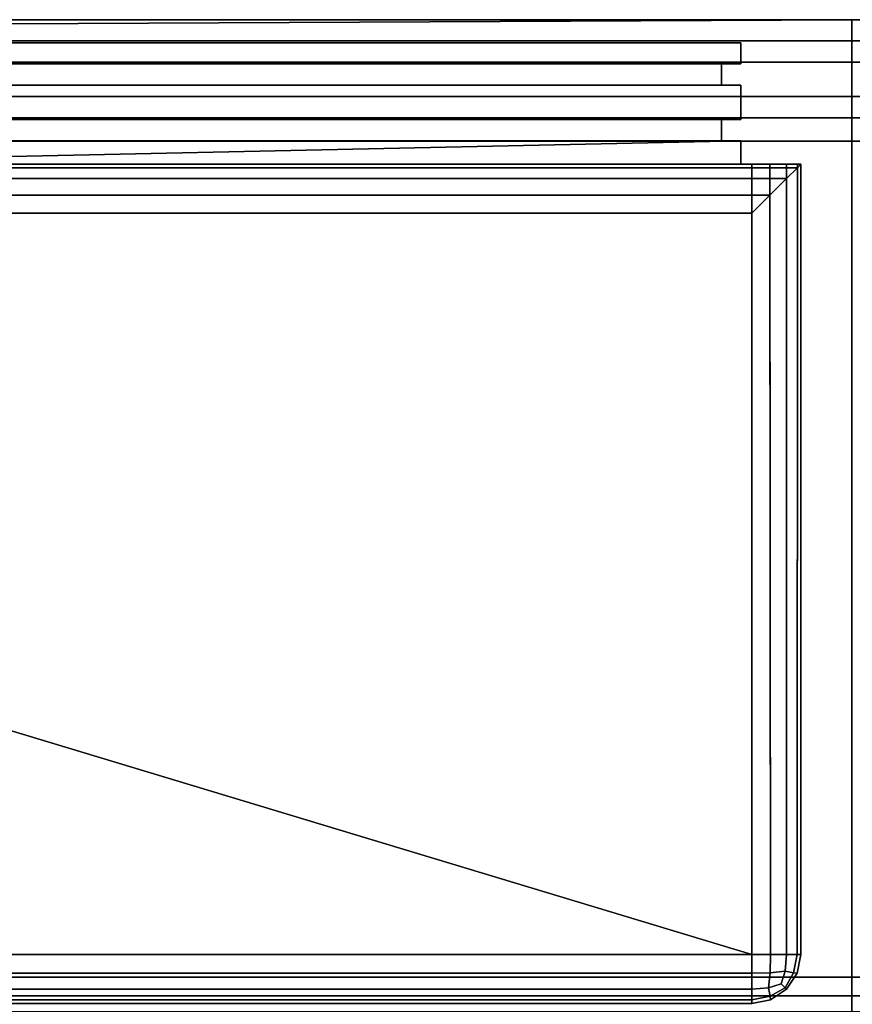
# Model space of a CAD drawing. Extents: x -17.9 to 17.9, y -15.4 to 14.9.
# Tile 6 of 10: x -3.2 to 0, y -13.2 to -9.4. Entities that reach past the tile are written whole.
import ezdxf

# ---------------------------------------------------------------- set-up
doc = ezdxf.new("R2010")
doc.units = 0
for name, color, linetype in [('BSH_B36CD50SNB_SYMBOL_-_DOORS', 252, 'CONTINUOUS'), ('BSH_B36CD50SNB_SYMBOL_-_DRAWER', 252, 'CONTINUOUS'), ('BSH_B36CD50SNB_SYMBOL_-_ICE_CU', 7, 'CONTINUOUS')]:
    doc.layers.add(name, color=color, linetype=linetype)

msp = doc.modelspace()

# ---------------------------------------------------------------- linework, layer by layer
at = {"layer": 'BSH_B36CD50SNB_SYMBOL_-_DOORS'}
for points in [[(-17.3717, -9.4535, 27.7039), (-17.3717, -9.5361, 27.7039), (-0.434, -9.5361, 27.7039), (-0.434, -9.4535, 27.7039)], [(-17.3717, -9.4535, 67.361), (-0.434, -9.4535, 67.361), (-0.434, -9.5361, 67.361), (-17.3717, -9.5361, 67.361)], [(-0.434, -9.4535, 67.361), (-0.434, -9.4535, 27.7039), (-0.434, -9.5361, 27.7039), (-0.434, -9.5361, 67.361)], [(-0.434, -9.5361, 67.361), (-0.5093, -9.5361, 67.2856), (-17.2963, -9.5361, 67.2856), (-17.3717, -9.5361, 67.361)], [(-17.3717, -9.5361, 27.7039), (-17.2963, -9.5361, 27.7793), (-0.5093, -9.5361, 27.7793), (-0.434, -9.5361, 27.7039)], [(-0.5093, -9.5361, 67.2856), (-0.5093, -9.6191, 67.2856), (-17.2963, -9.6191, 67.2856), (-17.2963, -9.5361, 67.2856)], [(-17.2963, -9.5361, 27.7793), (-17.2963, -9.6191, 27.7793), (-0.5093, -9.6191, 27.7793), (-0.5093, -9.5361, 27.7793)], [(-0.5093, -9.5361, 27.7793), (-0.5093, -9.6191, 27.7793), (-0.5093, -9.6191, 67.2856), (-0.5093, -9.5361, 67.2856)], [(-0.434, -9.5361, 27.7039), (-0.5093, -9.5361, 27.7793), (-0.5093, -9.5361, 67.2856), (-0.434, -9.5361, 67.361)], [(-0.434, -9.6191, 67.361), (-0.434, -9.7532, 67.361), (-17.3717, -9.7532, 67.361), (-17.3717, -9.6191, 67.361)], [(-17.3717, -9.6191, 27.7039), (-17.3717, -9.7532, 27.7039), (-0.434, -9.7532, 27.7039), (-0.434, -9.6191, 27.7039)], [(-17.3717, -9.6191, 67.361), (-17.2963, -9.6191, 67.2856), (-0.5093, -9.6191, 67.2856), (-0.434, -9.6191, 67.361)], [(-0.434, -9.6191, 27.7039), (-0.5093, -9.6191, 27.7793), (-17.2963, -9.6191, 27.7793), (-17.3717, -9.6191, 27.7039)], [(-0.434, -9.6191, 67.361), (-0.5093, -9.6191, 67.2856), (-0.5093, -9.6191, 27.7793), (-0.434, -9.6191, 27.7039)], [(-0.434, -9.6191, 27.7039), (-0.434, -9.7532, 27.7039), (-0.434, -9.7532, 67.361), (-0.434, -9.6191, 67.361)], [(-0.434, -9.7532, 67.361), (-0.5093, -9.7532, 67.2856), (-17.2963, -9.7532, 67.2856), (-17.3717, -9.7532, 67.361)], [(-17.3717, -9.7532, 27.7039), (-17.2963, -9.7532, 27.7793), (-0.5093, -9.7532, 27.7793), (-0.434, -9.7532, 27.7039)], [(-0.5093, -9.7532, 67.2856), (-0.5093, -9.8361, 67.2856), (-17.2963, -9.8361, 67.2856), (-17.2963, -9.7532, 67.2856)], [(-17.2963, -9.7532, 27.7793), (-17.2963, -9.8361, 27.7793), (-0.5093, -9.8361, 27.7793), (-0.5093, -9.7532, 27.7793)], [(-0.5093, -9.7532, 27.7793), (-0.5093, -9.8361, 27.7793), (-0.5093, -9.8361, 67.2856), (-0.5093, -9.7532, 67.2856)], [(-0.434, -9.7532, 27.7039), (-0.5093, -9.7532, 27.7793), (-0.5093, -9.7532, 67.2856), (-0.434, -9.7532, 67.361)], [(-17.3717, -9.8361, 67.361), (-0.434, -9.8361, 67.361), (-4.6753, -9.9277, 67.361), (-17.3717, -9.9277, 67.361)], [(-17.3717, -9.8361, 27.7039), (-17.3717, -9.9277, 27.7039), (-0.434, -9.9277, 27.7039), (-0.434, -9.8361, 27.7039)], [(-17.3717, -9.8361, 67.361), (-17.2963, -9.8361, 67.2856), (-0.5093, -9.8361, 67.2856), (-0.434, -9.8361, 67.361)], [(-0.434, -9.8361, 27.7039), (-0.5093, -9.8361, 27.7793), (-17.2963, -9.8361, 27.7793), (-17.3717, -9.8361, 27.7039)], [(-0.434, -9.8361, 67.361), (-0.434, -9.9277, 67.361), (-4.6753, -9.9277, 67.361)], [(-0.434, -9.8361, 67.361), (-0.5093, -9.8361, 67.2856), (-0.5093, -9.8361, 27.7793), (-0.434, -9.8361, 27.7039)], [(-0.434, -9.8361, 27.7039), (-0.434, -9.9277, 27.7039), (-0.434, -9.9277, 67.361), (-0.434, -9.8361, 67.361)], [(-0.3906, -9.9277, 27.3816), (-0.434, -9.9277, 27.7039), (-17.3717, -9.9277, 27.7039), (-17.7291, -9.9277, 27.3816)], [(-0.3906, -9.9277, 27.3816), (-17.7291, -9.9277, 27.3816), (-17.7291, -13.0124, 27.3816), (-0.3906, -13.0124, 27.3816)], [(-0.1994, -9.9277, 69.7874), (-4.6891, -9.9277, 69.7874), (-4.6891, -9.9277, 68.692), (-0.1994, -9.9277, 68.692)], [(-0.1994, -9.9277, 69.7874), (-0.2128, -9.9412, 69.8578), (-4.6837, -9.9412, 69.8578), (-4.6891, -9.9277, 69.7874)], [(-4.6891, -9.9277, 68.692), (-4.6753, -9.9277, 67.361), (-0.434, -9.9277, 67.361), (-0.1994, -9.9277, 68.692)], [(-0.2128, -9.9412, 69.8578), (-0.2554, -9.9838, 69.9227), (-4.6665, -9.9838, 69.9227), (-4.6837, -9.9412, 69.8578)], [(-0.434, -9.9277, 27.7039), (-0.3643, -9.9277, 27.4785), (-0.1994, -9.9277, 27.5728)], [(-0.3906, -9.9277, 27.3816), (-0.3643, -9.9277, 27.4785), (-0.434, -9.9277, 27.7039)], [(-0.1994, -9.9277, 27.5728), (-0.1994, -9.9277, 68.692), (-0.434, -9.9277, 67.361), (-0.434, -9.9277, 27.7039)], [(-0.3202, -9.9277, 27.395), (-0.3906, -9.9277, 27.3816), (-0.3906, -13.0124, 27.3816), (-0.3174, -13.0124, 27.3961)], [(-0.3643, -9.9277, 27.4785), (-0.3906, -9.9277, 27.3816), (-0.3202, -9.9277, 27.395), (-0.2554, -9.9277, 27.4376)], [(-0.3643, -9.9277, 27.4785), (-0.2554, -9.9277, 27.4376), (-0.2128, -9.9277, 27.5024), (-0.1994, -9.9277, 27.5728)], [(-0.2554, -9.9277, 27.4376), (-0.3202, -9.9277, 27.395), (-0.3174, -13.0124, 27.3961), (-0.2554, -13.0124, 27.4376)], [(-0.2128, -9.9277, 27.5024), (-0.2554, -9.9277, 27.4376), (-0.2554, -13.0124, 27.4376), (-0.2139, -13.0124, 27.4997)], [(-0.2139, -13.0124, 69.8606), (-0.2554, -13.0124, 69.9227), (-0.2554, -9.9838, 69.9227), (-0.2128, -9.9412, 69.8578)], [(-0.1994, -13.0124, 69.7874), (-0.2139, -13.0124, 69.8606), (-0.2128, -9.9412, 69.8578), (-0.1994, -9.9277, 69.7874)], [(-0.1994, -9.9277, 27.5728), (-0.2128, -9.9277, 27.5024), (-0.2139, -13.0124, 27.4997), (-0.1994, -13.0124, 27.5728)], [(-0.1994, -9.9277, 68.692), (-0.1994, -13.0124, 69.7874), (-0.1994, -9.9277, 69.7874)], [(-0.1994, -9.9277, 68.692), (-0.1994, -9.9277, 27.5728), (-0.1994, -13.0124, 27.5728), (-0.1994, -13.0124, 69.7874)], [(-0.2554, -9.9838, 69.9227), (-0.3202, -10.0486, 69.9652), (-4.6403, -10.0486, 69.9652), (-4.6665, -9.9838, 69.9227)], [(-0.2554, -13.0124, 69.9227), (-0.3174, -13.0124, 69.9641), (-0.3202, -10.0486, 69.9652), (-0.2554, -9.9838, 69.9227)], [(-0.3202, -10.0486, 69.9652), (-0.3906, -10.119, 69.9787), (-4.6118, -10.119, 69.9787), (-4.6403, -10.0486, 69.9652)], [(-0.3174, -13.0124, 69.9641), (-0.3906, -13.0124, 69.9787), (-0.3906, -10.119, 69.9787), (-0.3202, -10.0486, 69.9652)], [(-4.6129, -11.7374, 69.9787), (-4.6118, -10.119, 69.9787), (-0.3906, -10.119, 69.9787), (-0.3906, -13.0124, 69.9787)], [(-4.6129, -11.7374, 69.9787), (-0.3906, -13.0124, 69.9787), (-17.7291, -13.0124, 69.9787), (-17.7291, -11.7732, 69.9787)], [(-0.3906, -13.0124, 69.9787), (-0.3906, -13.0856, 69.9641), (-17.7291, -13.0856, 69.9641), (-17.7291, -13.0124, 69.9787)], [(-17.7291, -13.0124, 27.3816), (-17.7291, -13.0856, 27.3961), (-0.3906, -13.0856, 27.3961), (-0.3906, -13.0124, 27.3816)], [(-0.3906, -13.0856, 69.9641), (-0.3906, -13.0124, 69.9787), (-0.3174, -13.0124, 69.9641), (-0.319, -13.0841, 69.95)], [(-0.3174, -13.0124, 27.3961), (-0.3906, -13.0124, 27.3816), (-0.3906, -13.0856, 27.3961), (-0.319, -13.0841, 27.4103)], [(-0.2607, -13.0774, 27.4429), (-0.2554, -13.0124, 27.4376), (-0.3174, -13.0124, 27.3961), (-0.319, -13.0841, 27.4103)], [(-0.319, -13.0841, 69.95), (-0.3174, -13.0124, 69.9641), (-0.2554, -13.0124, 69.9227), (-0.2607, -13.0774, 69.9174)], [(-0.2607, -13.0774, 69.9174), (-0.2554, -13.0124, 69.9227), (-0.2139, -13.0124, 69.8606), (-0.2281, -13.0841, 69.859)], [(-0.2281, -13.0841, 27.5012), (-0.2139, -13.0124, 27.4997), (-0.2554, -13.0124, 27.4376), (-0.2607, -13.0774, 27.4429)], [(-0.2139, -13.0856, 27.5728), (-0.1994, -13.0124, 27.5728), (-0.2139, -13.0124, 27.4997), (-0.2281, -13.0841, 27.5012)], [(-0.2139, -13.0124, 69.8606), (-0.1994, -13.0124, 69.7874), (-0.2139, -13.0856, 69.7874), (-0.2281, -13.0841, 69.859)], [(-0.2139, -13.0856, 69.7874), (-0.1994, -13.0124, 69.7874), (-0.1994, -13.0124, 27.5728), (-0.2139, -13.0856, 27.5728)], [(-0.3906, -13.0856, 69.9641), (-0.3906, -13.1477, 69.9227), (-17.7291, -13.1477, 69.9227), (-17.7291, -13.0856, 69.9641)], [(-17.7291, -13.0856, 27.3961), (-17.7291, -13.1477, 27.4376), (-0.3906, -13.1477, 27.4376), (-0.3906, -13.0856, 27.3961)], [(-0.319, -13.0841, 27.4103), (-0.3906, -13.0856, 27.3961), (-0.3906, -13.1477, 27.4376), (-0.3257, -13.1424, 27.4429)], [(-0.3257, -13.1424, 69.9174), (-0.3906, -13.1477, 69.9227), (-0.3906, -13.0856, 69.9641), (-0.319, -13.0841, 69.95)], [(-0.2761, -13.127, 69.9019), (-0.3257, -13.1424, 69.9174), (-0.319, -13.0841, 69.95), (-0.2607, -13.0774, 69.9174)], [(-0.2761, -13.127, 27.4583), (-0.2607, -13.0774, 27.4429), (-0.319, -13.0841, 27.4103), (-0.3257, -13.1424, 27.4429)], [(-0.2761, -13.127, 27.4583), (-0.2607, -13.1424, 27.5079), (-0.2281, -13.0841, 27.5012), (-0.2607, -13.0774, 27.4429)], [(-0.2761, -13.127, 69.9019), (-0.2607, -13.0774, 69.9174), (-0.2281, -13.0841, 69.859), (-0.2607, -13.1424, 69.8524)], [(-0.2281, -13.0841, 69.859), (-0.2139, -13.0856, 69.7874), (-0.2554, -13.1477, 69.7874), (-0.2607, -13.1424, 69.8524)], [(-0.2607, -13.1424, 27.5079), (-0.2554, -13.1477, 27.5728), (-0.2139, -13.0856, 27.5728), (-0.2281, -13.0841, 27.5012)], [(-0.2554, -13.1477, 69.7874), (-0.2139, -13.0856, 69.7874), (-0.2139, -13.0856, 27.5728), (-0.2554, -13.1477, 27.5728)], [(-0.3257, -13.1424, 27.4429), (-0.3906, -13.1477, 27.4376), (-0.3906, -13.1891, 27.4997), (-0.319, -13.175, 27.5012)], [(-0.319, -13.175, 69.859), (-0.3906, -13.1891, 69.8606), (-0.3906, -13.1477, 69.9227), (-0.3257, -13.1424, 69.9174)], [(-0.2761, -13.127, 69.9019), (-0.2607, -13.1424, 69.8524), (-0.319, -13.175, 69.859), (-0.3257, -13.1424, 69.9174)], [(-0.2761, -13.127, 27.4583), (-0.3257, -13.1424, 27.4429), (-0.319, -13.175, 27.5012), (-0.2607, -13.1424, 27.5079)], [(-0.319, -13.175, 27.5012), (-0.3174, -13.1891, 27.5728), (-0.2554, -13.1477, 27.5728), (-0.2607, -13.1424, 27.5079)], [(-0.2607, -13.1424, 69.8524), (-0.2554, -13.1477, 69.7874), (-0.3174, -13.1891, 69.7874), (-0.319, -13.175, 69.859)], [(-0.3906, -13.1477, 69.9227), (-0.3906, -13.1891, 69.8606), (-17.7291, -13.1891, 69.8606), (-17.7291, -13.1477, 69.9227)], [(-17.7291, -13.1477, 27.4376), (-17.7291, -13.1891, 27.4997), (-0.3906, -13.1891, 27.4997), (-0.3906, -13.1477, 27.4376)], [(-0.3174, -13.1891, 69.7874), (-0.3906, -13.2037, 69.7874), (-0.3906, -13.1891, 69.8606), (-0.319, -13.175, 69.859)], [(-0.3906, -13.1891, 27.4997), (-0.3906, -13.2037, 27.5728), (-0.3174, -13.1891, 27.5728), (-0.319, -13.175, 27.5012)], [(-0.3174, -13.1891, 69.7874), (-0.2554, -13.1477, 69.7874), (-0.2554, -13.1477, 27.5728), (-0.3174, -13.1891, 27.5728)], [(-0.3906, -13.1891, 69.8606), (-0.3906, -13.2037, 69.7874), (-17.7291, -13.2037, 69.7874), (-17.7291, -13.1891, 69.8606)], [(-17.7291, -13.1891, 27.4997), (-17.7291, -13.2037, 27.5728), (-0.3906, -13.2037, 27.5728), (-0.3906, -13.1891, 27.4997)], [(-0.3906, -13.2037, 69.7874), (-6.8066, -13.2037, 54.6045), (-14.49, -13.2037, 54.6045), (-17.7291, -13.2037, 69.7874)], [(-17.7291, -13.2037, 27.5728), (-14.49, -13.2037, 43.6185), (-6.8066, -13.2037, 43.6185), (-0.3906, -13.2037, 27.5728)], [(-6.8066, -13.2037, 53.503), (-6.8066, -13.2037, 54.6045), (-0.3906, -13.2037, 69.7874)], [(-0.3906, -13.2037, 27.5728), (-6.8066, -13.2037, 43.6185), (-6.8066, -13.2037, 53.503), (-0.3906, -13.2037, 69.7874)], [(-0.3906, -13.2037, 69.7874), (-0.3174, -13.1891, 69.7874), (-0.3174, -13.1891, 27.5728), (-0.3906, -13.2037, 27.5728)]]:
    msp.add_3dface(points, dxfattribs=at)
at = {"layer": 'BSH_B36CD50SNB_SYMBOL_-_DRAWER'}
for points in [[(-17.3717, -9.3634, 2.3329), (-17.3717, -9.446, 2.3329), (-0.0008, -9.446, 2.3329), (-0.0008, -9.3634, 2.3329)], [(-17.2963, -9.446, 2.4082), (-17.3717, -9.3634, 2.3329), (-0.0008, -9.3634, 2.3329)], [(-0.0008, -9.446, 26.4183), (-17.2963, -9.446, 26.4183), (-17.2963, -9.446, 2.4082), (-0.0008, -9.3634, 2.3329)], [(-0.0008, -9.446, 2.3329), (17.3717, -9.446, 2.3329), (17.3717, -9.3634, 2.3329), (-0.0008, -9.3634, 2.3329)], [(-0.0008, -9.3634, 2.3329), (17.3717, -9.3634, 2.3329), (17.2963, -9.446, 2.4082)], [(-0.0008, -9.446, 26.4183), (-0.0008, -9.3634, 2.3329), (17.2963, -9.446, 2.4082), (17.2963, -9.446, 26.4183)], [(-17.3717, -9.446, 2.3329), (-17.2963, -9.446, 2.4082), (-0.0008, -9.446, 2.4082), (-0.0008, -9.446, 2.3329)], [(-17.2963, -9.446, 2.4082), (-17.2963, -9.529, 2.4082), (-0.0008, -9.529, 2.4082), (-0.0008, -9.446, 2.4082)], [(-0.0008, -9.529, 26.4183), (-17.2963, -9.529, 26.4183), (-17.2963, -9.446, 26.4183), (-0.0008, -9.446, 26.4183)], [(17.2963, -9.446, 26.4183), (17.2963, -9.529, 26.4183), (-0.0008, -9.529, 26.4183), (-0.0008, -9.446, 26.4183)], [(-0.0008, -9.529, 2.4082), (17.2963, -9.529, 2.4082), (17.2963, -9.446, 2.4082), (-0.0008, -9.446, 2.4082)], [(-0.0008, -9.446, 2.4082), (17.2963, -9.446, 2.4082), (17.3717, -9.446, 2.3329), (-0.0008, -9.446, 2.3329)], [(-17.3717, -9.529, 2.3329), (-17.3717, -9.663, 2.3329), (-0.0008, -9.663, 2.3329), (-0.0008, -9.529, 2.3329)], [(-17.3717, -9.529, 26.4936), (-17.2963, -9.529, 26.4183), (-0.0008, -9.529, 26.4183), (-0.0008, -9.529, 26.4936)], [(-0.0008, -9.529, 2.4082), (-17.2963, -9.529, 2.4082), (-17.3717, -9.529, 2.3329), (-0.0008, -9.529, 2.3329)], [(-0.0008, -9.663, 26.4936), (-17.3717, -9.663, 26.4936), (-17.3717, -9.529, 26.4936), (-0.0008, -9.529, 26.4936)], [(17.3717, -9.529, 26.4936), (17.3717, -9.663, 26.4936), (-0.0008, -9.663, 26.4936), (-0.0008, -9.529, 26.4936)], [(17.3717, -9.529, 2.3329), (17.2963, -9.529, 2.4082), (-0.0008, -9.529, 2.4082), (-0.0008, -9.529, 2.3329)], [(-0.0008, -9.529, 26.4183), (17.2963, -9.529, 26.4183), (17.3717, -9.529, 26.4936), (-0.0008, -9.529, 26.4936)], [(-0.0008, -9.663, 2.3329), (17.3717, -9.663, 2.3329), (17.3717, -9.529, 2.3329), (-0.0008, -9.529, 2.3329)], [(-17.3717, -9.663, 2.3329), (-17.2963, -9.663, 2.4082), (-0.0008, -9.663, 2.4082), (-0.0008, -9.663, 2.3329)], [(-0.0008, -9.663, 26.4183), (-17.2963, -9.663, 26.4183), (-17.3717, -9.663, 26.4936), (-0.0008, -9.663, 26.4936)], [(-17.2963, -9.663, 2.4082), (-17.2963, -9.746, 2.4082), (-0.0008, -9.746, 2.4082), (-0.0008, -9.663, 2.4082)], [(-17.2963, -9.746, 26.4183), (-17.2963, -9.663, 26.4183), (-0.0008, -9.663, 26.4183), (-0.0008, -9.746, 26.4183)], [(17.3717, -9.663, 26.4936), (17.2963, -9.663, 26.4183), (-0.0008, -9.663, 26.4183), (-0.0008, -9.663, 26.4936)], [(-0.0008, -9.746, 2.4082), (17.2963, -9.746, 2.4082), (17.2963, -9.663, 2.4082), (-0.0008, -9.663, 2.4082)], [(-0.0008, -9.663, 26.4183), (17.2963, -9.663, 26.4183), (17.2963, -9.746, 26.4183), (-0.0008, -9.746, 26.4183)], [(-0.0008, -9.663, 2.4082), (17.2963, -9.663, 2.4082), (17.3717, -9.663, 2.3329), (-0.0008, -9.663, 2.3329)], [(-17.3717, -9.746, 2.3329), (-17.3717, -9.8376, 2.3329), (-0.0008, -9.8376, 2.3329), (-0.0008, -9.746, 2.3329)], [(-17.3717, -9.746, 26.4936), (-17.2963, -9.746, 26.4183), (-0.0008, -9.746, 26.4183), (-0.0008, -9.746, 26.4936)], [(-0.0008, -9.8376, 26.4936), (-17.3717, -9.8376, 26.4936), (-17.3717, -9.746, 26.4936), (-0.0008, -9.746, 26.4936)], [(-0.0008, -9.746, 2.4082), (-17.2963, -9.746, 2.4082), (-17.3717, -9.746, 2.3329), (-0.0008, -9.746, 2.3329)], [(17.3717, -9.746, 26.4936), (17.3717, -9.8376, 26.4936), (-0.0008, -9.8376, 26.4936), (-0.0008, -9.746, 26.4936)], [(17.3717, -9.746, 2.3329), (17.2963, -9.746, 2.4082), (-0.0008, -9.746, 2.4082), (-0.0008, -9.746, 2.3329)], [(-0.0008, -9.8376, 2.3329), (17.3717, -9.8376, 2.3329), (17.3717, -9.746, 2.3329), (-0.0008, -9.746, 2.3329)], [(-0.0008, -9.746, 26.4183), (17.2963, -9.746, 26.4183), (17.3717, -9.746, 26.4936), (-0.0008, -9.746, 26.4936)], [(-17.7291, -9.8376, 1.1753), (-17.7291, -13.1003, 1.1753), (-0.0008, -13.1003, 1.1753), (-0.0008, -9.8376, 1.1753)], [(-0.0008, -13.1003, 26.8824), (-17.7291, -13.1003, 26.8824), (-17.7291, -9.8376, 26.8824), (-0.0008, -9.8376, 26.8824)], [(-0.0008, -9.8376, 1.1753), (-0.0008, -9.8376, 2.3329), (-17.3717, -9.8376, 2.3329), (-17.7291, -9.8376, 1.1753)], [(-0.0008, -9.8376, 26.8824), (-17.7291, -9.8376, 26.8824), (-17.3717, -9.8376, 26.4936), (-0.0008, -9.8376, 26.4936)], [(-0.0008, -9.8376, 26.8824), (-0.0008, -9.8376, 26.4936), (17.3717, -9.8376, 26.4936), (17.7291, -9.8376, 26.8824)], [(17.7291, -9.8376, 26.8824), (17.7291, -13.1003, 26.8824), (-0.0008, -13.1003, 26.8824), (-0.0008, -9.8376, 26.8824)], [(-0.0008, -9.8376, 1.1753), (17.7291, -9.8376, 1.1753), (17.3717, -9.8376, 2.3329), (-0.0008, -9.8376, 2.3329)], [(-0.0008, -13.1003, 1.1753), (17.7291, -13.1003, 1.1753), (17.7291, -9.8376, 1.1753), (-0.0008, -9.8376, 1.1753)], [(-17.7291, -13.1735, 26.8678), (-17.7291, -13.1003, 26.8824), (-0.0008, -13.1003, 26.8824), (-0.0008, -13.1735, 26.8678)], [(-0.0008, -13.1003, 1.1753), (-17.7291, -13.1003, 1.1753), (-17.7291, -13.1735, 1.1898), (-0.0008, -13.1735, 1.1898)], [(17.7291, -13.1735, 1.1898), (17.7291, -13.1003, 1.1753), (-0.0008, -13.1003, 1.1753), (-0.0008, -13.1735, 1.1898)], [(-0.0008, -13.1003, 26.8824), (17.7291, -13.1003, 26.8824), (17.7291, -13.1735, 26.8678), (-0.0008, -13.1735, 26.8678)], [(-17.7291, -13.2356, 26.8263), (-17.7291, -13.1735, 26.8678), (-0.0008, -13.1735, 26.8678), (-0.0008, -13.2356, 26.8263)], [(-0.0008, -13.1735, 1.1898), (-17.7291, -13.1735, 1.1898), (-17.7291, -13.2356, 1.2313), (-0.0008, -13.2356, 1.2313)], [(17.7291, -13.2356, 1.2313), (17.7291, -13.1735, 1.1898), (-0.0008, -13.1735, 1.1898), (-0.0008, -13.2356, 1.2313)], [(-0.0008, -13.1735, 26.8678), (17.7291, -13.1735, 26.8678), (17.7291, -13.2356, 26.8263), (-0.0008, -13.2356, 26.8263)]]:
    msp.add_3dface(points, dxfattribs=at)
at = {"layer": 'BSH_B36CD50SNB_SYMBOL_-_ICE_CU'}
msp.add_3dface([(-0.434, -9.4535, 67.361), (-0.434, -9.4535, 27.7039), (-17.3717, -9.4535, 27.7039), (-17.3717, -9.4535, 67.361)], dxfattribs=at)

doc.saveas('drawing.dxf')
